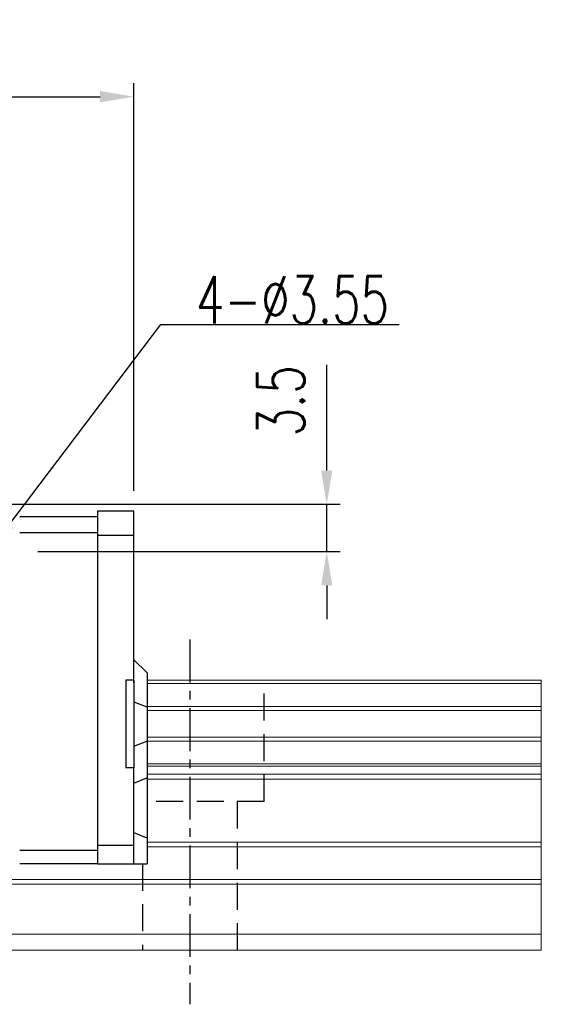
# Model space of a CAD drawing. Header units: millimetres. Extents: x 300 to 581, y 283 to 374.
# Tile 55 of 55: x 543 to 581, y 297 to 370. Entities that reach past the tile are written whole.
import ezdxf

# ---------------------------------------------------------------- set-up
doc = ezdxf.new("R2010")
doc.units = ezdxf.units.MM
doc.header["$PDSIZE"] = -1
doc.linetypes.add('CENTER', pattern=[10.16, 6.35, -1.27, 1.27, -1.27])
doc.linetypes.add('DASHED', pattern=[0.75, 0.5, -0.25])
for name, color, linetype in [('2', 7, 'Continuous'), ('CL', 1, 'CENTER'), ('DIM', 4, 'Continuous'), ('HID', 2, 'DASHED'), ('OUT', 3, 'Continuous')]:
    doc.layers.add(name, color=color, linetype=linetype)
doc.styles.add('DIM-7', font='SIMPLEX.shx', dxfattribs={"width": 0.7, "bigfont": 'chineset.shx'})
doc.dimstyles.new('CNS', dxfattribs={"dimtxt": 3.5, "dimasz": 2.5, "dimexe": 1, "dimexo": 1.5, "dimgap": 0.09, "dimtad": 0, "dimdsep": 46, "dimtxsty": 'DIM-7', "dimcen": 0.09, "dimclrd": 4, "dimclre": 4, "dimclrt": 4, "dimadec": 0, "dimazin": 0, "dimtfac": 1, "dimtix": 1, "dimtmove": 2, "dimatfit": 3, "dimfxl": 1, "dimtvp": 0.971429, "dimtolj": 1, "dimarcsym": 0})

# ---------------------------------------------------------------- blocks, each defined once
blk = doc.blocks.new('*D37')
at = {"layer": 'DEFPOINTS', "color": 0, "transparency": 16777216}
for p in [(551.205, 364.51), (482.505, 333.843), (551.205, 333.843)]:
    blk.add_point(p, dxfattribs=at)
at = {"layer": 'DIM', "color": 7, "lineweight": -2, "transparency": 16777216}
for p, q in [((482.505, 335.343), (482.505, 365.51)), ((551.205, 335.343), (551.205, 365.51)), ((485.005, 364.51), (548.705, 364.51))]:
    blk.add_line(p, q, dxfattribs=at)
at = {"layer": 'DIM', "color": 7, "transparency": 16777216}
for points in [[(485.005, 364.927), (485.005, 364.093), (482.505, 364.51)], [(548.705, 364.927), (548.705, 364.093), (551.205, 364.51)]]:
    blk.add_solid(points, dxfattribs=at)
at = {"layer": 'DIM', "color": 7, "transparency": 16777216, "insert": (516.855, 367.91), "char_height": 3.5, "attachment_point": 5, "style": 'DIM-7'}
blk.add_mtext('\\A1;68.7', dxfattribs=at)
blk = doc.blocks.new('*D109')
at = {"layer": 'DEFPOINTS', "color": 0, "transparency": 16777216}
for p in [(534.455, 334.342), (565.477, 334.342), (542.591, 330.842)]:
    blk.add_point(p, dxfattribs=at)
at = {"layer": 'DIM', "color": 7, "lineweight": -2, "transparency": 16777216}
for p, q in [((565.477, 336.842), (565.477, 344.656)), ((535.955, 334.342), (566.477, 334.342)), ((565.477, 330.842), (565.477, 334.342)), ((544.091, 330.842), (566.477, 330.842)), ((565.477, 328.342), (565.477, 325.842))]:
    blk.add_line(p, q, dxfattribs=at)
at = {"layer": 'DIM', "color": 7, "transparency": 16777216}
for points in [[(565.061, 336.842), (565.894, 336.842), (565.477, 334.342)], [(565.061, 328.342), (565.894, 328.342), (565.477, 330.842)]]:
    blk.add_solid(points, dxfattribs=at)
at = {"layer": 'DIM', "color": 7, "transparency": 16777216, "insert": (562.077, 341.999), "char_height": 3.5, "attachment_point": 5, "rotation": 90, "style": 'DIM-7'}
blk.add_mtext('\\A1;3.5', dxfattribs=at)

msp = doc.modelspace()

# ---------------------------------------------------------------- linework, layer by layer
at = {"layer": '2', "color": 0, "linetype": 'Continuous'}
for p, q in [((551.205, 333.843), (548.505, 333.843)), ((548.505, 333.843), (548.505, 307.743)), ((551.205, 332.039), (551.205, 333.843)), ((542.755, 333.443), (548.505, 333.443)), ((548.505, 332.243), (542.755, 332.243)), ((548.505, 332.068), (551.205, 332.068)), ((551.205, 331.685), (551.205, 332.039)), ((551.205, 321.142), (551.205, 331.685)), ((551.205, 322.843), (552.155, 321.893)), ((550.605, 321.342), (550.605, 314.842)), ((551.205, 321.342), (550.605, 321.342)), ((551.205, 321.342), (551.205, 314.842)), ((552.205, 321.843), (552.155, 321.893)), ((552.205, 319.338), (552.205, 321.843)), ((551.205, 319.732), (552.155, 319.358)), ((552.205, 319.338), (552.155, 319.358)), ((552.205, 316.846), (552.205, 319.338)), ((551.205, 316.452), (552.155, 316.826)), ((552.205, 316.846), (552.155, 316.826)), ((552.205, 314.111), (552.205, 316.846)), ((551.205, 314.842), (550.605, 314.842)), ((551.205, 309.3), (551.205, 314.842)), ((551.205, 313.718), (552.155, 314.092)), ((552.205, 314.111), (552.155, 314.092)), ((552.205, 309.633), (552.205, 314.111)), ((551.205, 310.047), (552.155, 309.653)), ((548.505, 309.118), (551.205, 309.123)), ((551.205, 308.946), (551.205, 309.3)), ((551.205, 307.889), (551.205, 308.946)), ((552.205, 309.633), (552.155, 309.653)), ((552.205, 307.743), (552.205, 309.633)), ((542.755, 308.743), (548.505, 308.743)), ((548.505, 307.743), (542.755, 307.743)), ((548.505, 307.743), (551.205, 307.743)), ((551.205, 307.743), (551.205, 307.889)), ((551.205, 307.743), (552.155, 307.743)), ((552.205, 307.743), (552.155, 307.743))]:
    msp.add_line(p, q, dxfattribs=at)
at = {"layer": 'CL', "color": 0, "ltscale": 0.5}
msp.add_line((555.355, 324.342), (555.355, 297.342), dxfattribs=at)
at = {"layer": 'HID', "color": 0, "ltscale": 4}
for p, q in [((560.855, 312.342), (560.855, 321.342)), ((560.855, 312.342), (552.205, 312.342)), ((558.855, 312.342), (558.855, 301.342)), ((551.855, 307.743), (551.855, 301.342))]:
    msp.add_line(p, q, dxfattribs=at)
at = {"layer": 'OUT', "color": 0, "linetype": 'Continuous', "lineweight": 15}
for p, q in [((581.356, 321.342), (552.205, 321.342)), ((581.356, 321.342), (581.356, 321.086)), ((581.356, 321.086), (552.205, 321.086)), ((581.356, 321.086), (581.356, 319.377)), ((581.356, 319.377), (552.205, 319.377)), ((581.356, 319.377), (581.356, 319.082)), ((581.356, 319.082), (552.205, 319.082)), ((581.356, 319.082), (581.356, 317.102)), ((581.356, 317.102), (552.205, 317.102)), ((581.356, 317.102), (581.356, 316.807)), ((581.356, 316.807), (552.205, 316.807)), ((581.356, 316.807), (581.356, 315.127)), ((581.356, 315.127), (552.205, 315.127)), ((581.356, 314.963), (552.205, 314.963)), ((581.356, 315.127), (581.356, 314.963)), ((581.356, 314.963), (581.356, 314.369)), ((581.356, 314.369), (552.205, 314.369)), ((581.356, 314.369), (581.356, 314.015)), ((581.356, 314.015), (552.205, 314.015)), ((581.356, 314.015), (581.356, 309.349)), ((581.356, 309.349), (552.205, 309.349)), ((581.356, 308.996), (552.205, 308.996)), ((581.356, 309.349), (581.356, 308.996)), ((581.356, 308.996), (581.356, 306.589)), ((581.356, 306.235), (462.359, 306.235)), ((581.356, 306.589), (462.413, 306.589)), ((581.356, 306.589), (581.356, 306.235)), ((581.356, 306.235), (581.356, 302.542)), ((581.356, 302.542), (461.237, 302.542)), ((581.356, 302.542), (581.356, 301.342)), ((581.356, 301.342), (415.355, 301.342))]:
    msp.add_line(p, q, dxfattribs=at)

# ---------------------------------------------------------------- texts
at = {"layer": 'DIM', "color": 0, "insert": (555.799, 347.733), "char_height": 3.5, "attachment_point": 7, "style": 'DIM-7'}
msp.add_mtext('\\A1;4-%%C3.55', dxfattribs=at)

# ---------------------------------------------------------------- dimensions: what is measured, and where the dimension line sits
at = {"layer": 'DIM', "color": 0}
dim = msp.add_linear_dim(base=(551.205, 364.51), p1=(482.505, 333.843), p2=(551.205, 333.843), dimstyle='CNS', override={"dimclrd": 7, "dimclre": 7, "dimclrt": 7}, dxfattribs=at)
dim.commit()
dim.dimension.update_dxf_attribs({"geometry": '*D37', "text_midpoint": (516.855, 367.91)})
dim = msp.add_linear_dim(base=(565.477, 334.342), p1=(542.591, 330.842), p2=(534.455, 334.342), angle=270, dimstyle='CNS', override={"dimclrd": 7, "dimclre": 7, "dimclrt": 7, "dimtmove": 0}, dxfattribs=at)
dim.commit()
dim.dimension.update_dxf_attribs({"geometry": '*D109', "text_midpoint": (565.477, 341.999), "dimtype": 160})

# ---------------------------------------------------------------- leaders
at = {"layer": 'DIM', "color": 0, "annotation_type": 0, "has_hookline": 1, "hookline_direction": 0, "text_width": 15.05}
msp.add_leader([(540.455, 330.842), (553.209, 347.643), (555.709, 347.643)], dimstyle='CNS', override={"dimgap": 0.09, "dimtad": 1, "dimclrd": 7}, dxfattribs=at)

doc.saveas('drawing.dxf')
